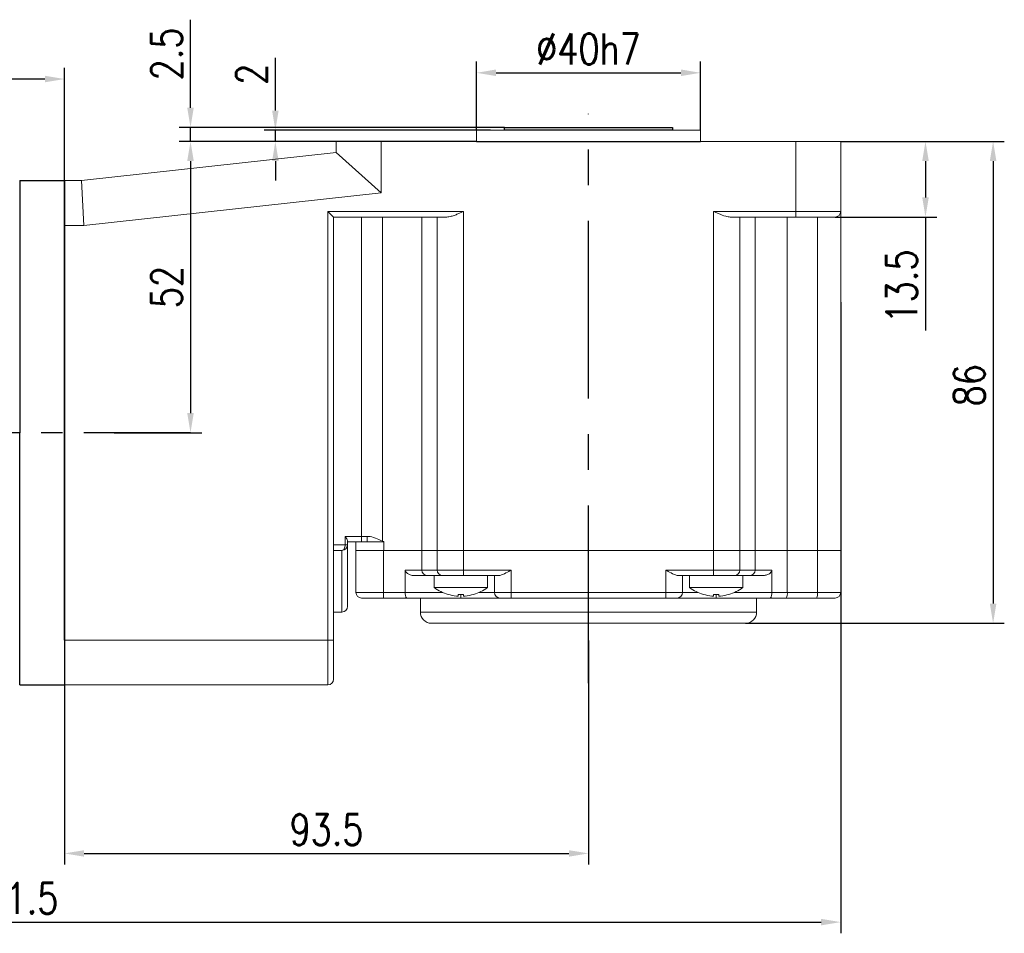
# Model space of a CAD drawing. Header units: inches. Extents: x 837 to 6223, y -2862 to 3098.
# Tile 131 of 139: x 5645 to 5820, y 1554 to 1717. Entities that reach past the tile are written whole.
import ezdxf

# ---------------------------------------------------------------- set-up
doc = ezdxf.new("R2010")
doc.units = ezdxf.units.IN
doc.header["$LTSCALE"] = 10
doc.header["$MEASUREMENT"] = 0
doc.linetypes.add('CENTER', pattern=[10.16, 6.35, -1.27, 1.27, -1.27])
for name, color, linetype in [('1轮廓实线层', 7, 'Continuous'), ('3中心线层', 1, 'CENTER'), ('6文字层', 3, 'Continuous'), ('7标注层', 4, 'Continuous')]:
    doc.layers.add(name, color=color, linetype=linetype)
doc.styles.add('PC_TEXTSTYLE', font='isocp.shx', dxfattribs={"width": 0.8, "bigfont": 'HZFS.SHX'})
doc.styles.add('TH_GBDIM', font='romans.shx', dxfattribs={"width": 0.8, "bigfont": 'gbcbig.shx'})
doc.dimstyles.new('TH_GBDIM', dxfattribs={"dimtxt": 3.5, "dimasz": 2.5, "dimexe": 2, "dimexo": 0, "dimgap": 1, "dimtad": 1, "dimdec": 4, "dimdsep": 46, "dimtxsty": 'TH_GBDIM', "dimcen": 0.09, "dimclrd": 4, "dimclre": 4, "dimclrt": 3, "dimadec": 0, "dimazin": 0, "dimtfac": 1, "dimtdec": 4, "dimtmove": 0, "dimatfit": 3, "dimfxl": 1, "dimtzin": 0, "dimarcsym": 0})

# ---------------------------------------------------------------- blocks, each defined once
blk = doc.blocks.new('*D66')
at = {"layer": '7标注层', "color": 4, "lineweight": -2, "transparency": 16777216}
for p, q in [((5746.24, 1606.25), (5746.24, 1566.22)), ((5652.74, 1598.3), (5652.74, 1566.22)), ((5656.24, 1568.22), (5742.74, 1568.22))]:
    blk.add_line(p, q, dxfattribs=at)
at = {"layer": '7标注层', "color": 4, "transparency": 16777216}
for points in [[(5656.24, 1568.8), (5656.24, 1567.64), (5652.74, 1568.22)], [(5742.74, 1568.8), (5742.74, 1567.64), (5746.24, 1568.22)]]:
    blk.add_solid(points, dxfattribs=at)
at = {"layer": 'Defpoints', "color": 0, "transparency": 16777216}
for p in [(5746.24, 1606.25), (5652.74, 1598.3), (5746.24, 1568.22)]:
    blk.add_point(p, dxfattribs=at)
at = {"layer": '7标注层', "color": 3, "transparency": 16777216, "insert": (5699.49, 1572.47), "char_height": 5.5, "attachment_point": 5, "style": 'TH_GBDIM'}
blk.add_mtext('93.5', dxfattribs=at)
blk = doc.blocks.new('*D78')
at = {"layer": '7标注层', "color": 4, "lineweight": -2, "transparency": 16777216}
for p, q in [((5791.24, 1695.3), (5820.44, 1695.3)), ((5818.44, 1691.8), (5818.44, 1612.8)), ((5774.24, 1609.3), (5820.44, 1609.3))]:
    blk.add_line(p, q, dxfattribs=at)
at = {"layer": '7标注层', "color": 4, "transparency": 16777216}
for points in [[(5817.85, 1691.8), (5819.02, 1691.8), (5818.44, 1695.3)], [(5817.85, 1612.8), (5819.02, 1612.8), (5818.44, 1609.3)]]:
    blk.add_solid(points, dxfattribs=at)
at = {"layer": 'Defpoints', "color": 0, "transparency": 16777216}
for p in [(5791.24, 1695.3), (5774.24, 1609.3), (5818.44, 1609.3)]:
    blk.add_point(p, dxfattribs=at)
at = {"layer": '7标注层', "color": 3, "transparency": 16777216, "insert": (5814.19, 1651.78), "char_height": 5.5, "attachment_point": 5, "rotation": 90, "style": 'TH_GBDIM'}
blk.add_mtext('86', dxfattribs=at)
blk = doc.blocks.new('*D79')
at = {"layer": '7标注层', "color": 4, "lineweight": -2, "transparency": 16777216}
for p, q in [((5792.39, 1695.3), (5808.37, 1695.3)), ((5806.37, 1691.8), (5806.37, 1685.3)), ((5790.24, 1681.8), (5808.37, 1681.8)), ((5806.37, 1681.8), (5806.37, 1661.52))]:
    blk.add_line(p, q, dxfattribs=at)
at = {"layer": '7标注层', "color": 4, "transparency": 16777216}
for points in [[(5805.79, 1691.8), (5806.96, 1691.8), (5806.37, 1695.3)], [(5805.79, 1685.3), (5806.96, 1685.3), (5806.37, 1681.8)]]:
    blk.add_solid(points, dxfattribs=at)
at = {"layer": 'Defpoints', "color": 0, "transparency": 16777216}
for p in [(5792.39, 1695.3), (5806.37, 1695.3), (5790.24, 1681.8)]:
    blk.add_point(p, dxfattribs=at)
at = {"layer": '7标注层', "color": 3, "transparency": 16777216, "insert": (5802.12, 1669.41), "char_height": 5.5, "attachment_point": 5, "rotation": 90, "style": 'TH_GBDIM'}
blk.add_mtext('13.5', dxfattribs=at)
blk = doc.blocks.new('*D67')
at = {"layer": '7标注层', "color": 4, "lineweight": -2, "transparency": 16777216}
for p, q in [((5701.24, 1695.3), (5673.22, 1695.3)), ((5675.22, 1691.8), (5675.22, 1646.8)), ((5661.57, 1643.3), (5677.22, 1643.3))]:
    blk.add_line(p, q, dxfattribs=at)
at = {"layer": '7标注层', "color": 4, "transparency": 16777216}
for points in [[(5674.64, 1691.8), (5675.8, 1691.8), (5675.22, 1695.3)], [(5674.64, 1646.8), (5675.8, 1646.8), (5675.22, 1643.3)]]:
    blk.add_solid(points, dxfattribs=at)
at = {"layer": 'Defpoints', "color": 0, "transparency": 16777216}
for p in [(5701.24, 1695.3), (5661.57, 1643.3), (5675.22, 1643.3)]:
    blk.add_point(p, dxfattribs=at)
at = {"layer": '7标注层', "color": 3, "transparency": 16777216, "insert": (5670.97, 1669.3), "char_height": 5.5, "attachment_point": 5, "rotation": 90, "style": 'TH_GBDIM'}
blk.add_mtext('52', dxfattribs=at)
blk = doc.blocks.new('*D74')
at = {"layer": '7标注层', "color": 4, "lineweight": -2, "transparency": 16777216}
for p, q in [((5690.36, 1700.8), (5690.36, 1710.24)), ((5728.75, 1697.3), (5688.36, 1697.3)), ((5690.36, 1695.3), (5690.36, 1697.3)), ((5716.05, 1695.3), (5688.36, 1695.3)), ((5690.36, 1691.8), (5690.36, 1688.3))]:
    blk.add_line(p, q, dxfattribs=at)
at = {"layer": '7标注层', "color": 4, "transparency": 16777216}
for points in [[(5689.78, 1700.8), (5690.95, 1700.8), (5690.36, 1697.3)], [(5689.78, 1691.8), (5690.95, 1691.8), (5690.36, 1695.3)]]:
    blk.add_solid(points, dxfattribs=at)
at = {"layer": 'Defpoints', "color": 0, "transparency": 16777216}
for p in [(5728.75, 1697.3), (5690.36, 1695.3), (5716.05, 1695.3)]:
    blk.add_point(p, dxfattribs=at)
at = {"layer": '7标注层', "color": 3, "transparency": 16777216, "insert": (5686.11, 1707.27), "char_height": 5.5, "attachment_point": 5, "rotation": 90, "style": 'TH_GBDIM'}
blk.add_mtext('2', dxfattribs=at)
blk = doc.blocks.new('*D75')
at = {"layer": '7标注层', "color": 4, "lineweight": -2, "transparency": 16777216}
for p, q in [((5726.24, 1697.3), (5726.24, 1709.54)), ((5766.24, 1697.3), (5766.24, 1709.54)), ((5729.74, 1707.54), (5762.74, 1707.54))]:
    blk.add_line(p, q, dxfattribs=at)
at = {"layer": '7标注层', "color": 4, "transparency": 16777216}
for points in [[(5729.74, 1708.13), (5729.74, 1706.96), (5726.24, 1707.54)], [(5762.74, 1708.13), (5762.74, 1706.96), (5766.24, 1707.54)]]:
    blk.add_solid(points, dxfattribs=at)
at = {"layer": 'Defpoints', "color": 0, "transparency": 16777216}
for p in [(5766.24, 1707.54), (5726.24, 1697.3), (5766.24, 1697.3)]:
    blk.add_point(p, dxfattribs=at)
at = {"layer": '7标注层', "color": 3, "transparency": 16777216, "insert": (5746.24, 1711.79), "char_height": 5.5, "attachment_point": 5, "style": 'TH_GBDIM'}
blk.add_mtext('%%C40h7', dxfattribs=at)
blk = doc.blocks.new('*D76')
at = {"layer": '7标注层', "color": 4, "lineweight": -2, "transparency": 16777216}
for p, q in [((5499.74, 1666.59), (5499.74, 1553.96)), ((5791.24, 1666.59), (5791.24, 1553.96)), ((5503.24, 1555.96), (5787.74, 1555.96))]:
    blk.add_line(p, q, dxfattribs=at)
at = {"layer": '7标注层', "color": 4, "transparency": 16777216}
for points in [[(5503.24, 1556.55), (5503.24, 1555.38), (5499.74, 1555.96)], [(5787.74, 1556.55), (5787.74, 1555.38), (5791.24, 1555.96)]]:
    blk.add_solid(points, dxfattribs=at)
at = {"layer": 'Defpoints', "color": 0, "transparency": 16777216}
for p in [(5499.74, 1666.59), (5791.24, 1666.59), (5791.24, 1555.96)]:
    blk.add_point(p, dxfattribs=at)
at = {"layer": '7标注层', "color": 3, "transparency": 16777216, "insert": (5643.16, 1560.21), "char_height": 5.5, "attachment_point": 5, "style": 'TH_GBDIM'}
blk.add_mtext('291.5', dxfattribs=at)
blk = doc.blocks.new('*D77')
at = {"layer": '7标注层', "color": 4, "lineweight": -2, "transparency": 16777216}
for p, q in [((5499.74, 1643.3), (5499.74, 1708.43)), ((5652.74, 1606.3), (5652.74, 1708.43)), ((5649.24, 1706.43), (5503.24, 1706.43))]:
    blk.add_line(p, q, dxfattribs=at)
at = {"layer": '7标注层', "color": 4, "transparency": 16777216}
for points in [[(5503.24, 1707.01), (5503.24, 1705.85), (5499.74, 1706.43)], [(5649.24, 1707.01), (5649.24, 1705.85), (5652.74, 1706.43)]]:
    blk.add_solid(points, dxfattribs=at)
at = {"layer": 'Defpoints', "color": 0, "transparency": 16777216}
for p in [(5499.74, 1706.43), (5499.74, 1643.3), (5652.74, 1606.3)]:
    blk.add_point(p, dxfattribs=at)
at = {"layer": '7标注层', "color": 3, "transparency": 16777216, "insert": (5576.24, 1710.68), "char_height": 5.5, "attachment_point": 5, "style": 'TH_GBDIM'}
blk.add_mtext('153', dxfattribs=at)
blk = doc.blocks.new('*D424')
at = {"layer": '7标注层', "color": 4, "lineweight": -2, "transparency": 16777216}
for p, q in [((5675.22, 1701.3), (5675.22, 1717.02)), ((5731.24, 1697.8), (5673.22, 1697.8)), ((5675.22, 1695.3), (5675.22, 1697.8)), ((5726.24, 1695.3), (5673.22, 1695.3)), ((5675.22, 1691.8), (5675.22, 1688.3))]:
    blk.add_line(p, q, dxfattribs=at)
at = {"layer": '7标注层', "color": 4, "transparency": 16777216}
for points in [[(5674.64, 1701.3), (5675.8, 1701.3), (5675.22, 1697.8)], [(5674.64, 1691.8), (5675.8, 1691.8), (5675.22, 1695.3)]]:
    blk.add_solid(points, dxfattribs=at)
at = {"layer": 'Defpoints', "color": 0, "transparency": 16777216}
for p in [(5731.24, 1697.8), (5675.22, 1695.3), (5726.24, 1695.3)]:
    blk.add_point(p, dxfattribs=at)
at = {"layer": '7标注层', "color": 3, "transparency": 16777216, "insert": (5670.97, 1710.91), "char_height": 5.5, "attachment_point": 5, "rotation": 90, "style": 'TH_GBDIM'}
blk.add_mtext('2.5', dxfattribs=at)

msp = doc.modelspace()

# ---------------------------------------------------------------- linework, layer by layer
at = {"color": 7, "linetype": 'Continuous', "lineweight": 15}
for p, q in [((5726.24078, 1697.30245), (5766.24078, 1697.30245)), ((5701.24078, 1693.30245), (5701.24078, 1695.30245)), ((5701.24078, 1695.30245), (5709.24078, 1695.30245)), ((5709.24078, 1695.30245), (5709.24078, 1686.13341)), ((5709.24078, 1695.30245), (5783.24078, 1695.30245)), ((5783.24078, 1682.80245), (5783.24078, 1695.30245)), ((5783.24078, 1695.30245), (5791.24078, 1695.30245)), ((5791.24078, 1695.30245), (5791.24078, 1682.80245)), ((5655.74078, 1688.30245), (5701.24078, 1693.30245)), ((5701.24078, 1693.30245), (5709.24078, 1686.13341)), ((5652.74078, 1688.30245), (5655.74078, 1688.30245)), ((5655.74078, 1688.30245), (5656.17902, 1680.30245)), ((5709.24078, 1686.13341), (5656.17902, 1680.30245)), ((5699.74078, 1682.80245), (5723.94923, 1682.80245)), ((5699.74078, 1606.30245), (5699.74078, 1682.80245)), ((5700.74078, 1681.80245), (5699.74078, 1682.80245)), ((5720.94923, 1681.80245), (5700.74078, 1681.80245)), ((5700.74078, 1681.80245), (5700.74078, 1606.30245)), ((5705.74078, 1681.80245), (5705.74078, 1624.80245)), ((5709.47123, 1681.80245), (5709.47123, 1623.93684)), ((5716.51892, 1681.80245), (5716.51892, 1622.30245)), ((5719.25077, 1622.30245), (5719.25077, 1681.80245)), ((5723.94923, 1682.80245), (5723.94923, 1622.30245)), ((5768.53232, 1682.80245), (5783.24078, 1682.80245)), ((5768.53232, 1622.30245), (5768.53232, 1682.80245)), ((5783.24078, 1681.80245), (5771.53232, 1681.80245)), ((5773.23079, 1681.80245), (5773.23079, 1622.30245)), ((5775.96264, 1681.80245), (5775.96264, 1622.30245)), ((5781.70797, 1681.80245), (5781.70797, 1622.30245)), ((5783.24078, 1682.80245), (5783.24078, 1681.80245)), ((5783.24078, 1682.80245), (5791.24078, 1682.80245)), ((5790.24078, 1681.80245), (5783.24078, 1681.80245)), ((5787.10902, 1622.30245), (5787.10902, 1681.80245)), ((5791.24078, 1682.80245), (5791.24078, 1622.30245)), ((5656.17902, 1680.30245), (5652.74078, 1680.30245)), ((5702.82411, 1624.80245), (5705.74078, 1624.80245)), ((5702.82411, 1623.30245), (5702.82411, 1624.80245)), ((5703.24078, 1623.94998), (5703.24078, 1623.30245)), ((5705.74078, 1623.80245), (5703.24078, 1623.80245)), ((5704.74078, 1623.80245), (5704.74078, 1622.30245)), ((5705.74078, 1624.80245), (5705.74078, 1623.80245)), ((5705.74078, 1624.80245), (5706.74078, 1624.80245)), ((5706.74078, 1623.80245), (5705.74078, 1623.80245)), ((5706.74078, 1624.80245), (5706.74078, 1623.80245)), ((5706.74078, 1623.80245), (5709.4046, 1623.80245)), ((5709.47123, 1623.93684), (5709.4046, 1623.80245)), ((5709.4046, 1623.80245), (5709.74078, 1623.80245)), ((5709.74078, 1623.90862), (5709.74078, 1622.30245)), ((5700.74078, 1623.30245), (5702.82411, 1623.30245)), ((5702.24078, 1622.30245), (5700.74078, 1622.30245)), ((5702.24078, 1611.30245), (5702.24078, 1622.30245)), ((5702.82411, 1623.30245), (5703.24078, 1623.30245)), ((5703.24078, 1623.30245), (5703.24078, 1612.30245)), ((5704.74078, 1614.80245), (5704.74078, 1622.30245)), ((5704.74078, 1622.30245), (5709.63296, 1622.30245)), ((5709.63296, 1622.30245), (5709.63296, 1614.80245)), ((5709.63296, 1622.30245), (5716.51892, 1622.30245)), ((5716.51892, 1622.30245), (5709.74078, 1622.30245)), ((5716.51892, 1622.30245), (5716.51892, 1618.80245)), ((5719.25077, 1622.30245), (5716.51892, 1622.30245)), ((5719.25077, 1622.30245), (5716.51892, 1622.30245)), ((5719.25077, 1618.80245), (5719.25077, 1622.30245)), ((5719.25077, 1622.30245), (5723.94923, 1622.30245)), ((5719.25077, 1622.30245), (5723.94923, 1622.30245)), ((5723.94923, 1622.30245), (5723.94923, 1618.80245)), ((5768.53232, 1622.30245), (5723.94923, 1622.30245)), ((5723.94923, 1622.30245), (5768.53232, 1622.30245)), ((5768.53232, 1618.80245), (5768.53232, 1622.30245)), ((5768.53232, 1622.30245), (5773.23079, 1622.30245)), ((5768.53232, 1622.30245), (5773.23079, 1622.30245)), ((5773.23079, 1622.30245), (5773.23079, 1618.80245)), ((5775.96264, 1622.30245), (5773.23079, 1622.30245)), ((5775.96264, 1622.30245), (5773.23079, 1622.30245)), ((5775.96264, 1622.30245), (5775.96264, 1618.80245)), ((5775.96264, 1622.30245), (5781.70797, 1622.30245)), ((5781.70797, 1622.30245), (5775.96264, 1622.30245)), ((5781.70797, 1622.30245), (5781.70797, 1614.80245)), ((5787.10902, 1622.30245), (5781.70797, 1622.30245)), ((5787.10902, 1622.30245), (5781.70797, 1622.30245)), ((5787.10902, 1614.80245), (5787.10902, 1622.30245)), ((5787.10902, 1622.30245), (5791.24078, 1622.30245)), ((5787.10902, 1622.30245), (5791.24078, 1622.30245)), ((5791.24078, 1622.30245), (5791.24078, 1614.80245)), ((5713.53522, 1618.80245), (5716.51892, 1618.80245)), ((5713.53522, 1614.80245), (5713.53522, 1618.80245)), ((5716.51892, 1618.80245), (5719.25077, 1618.80245)), ((5719.25077, 1618.80245), (5723.94923, 1618.80245)), ((5723.94923, 1617.80245), (5723.94923, 1618.80245)), ((5723.94923, 1618.80245), (5732.45425, 1618.80245)), ((5732.45425, 1618.80245), (5732.45425, 1614.80245)), ((5760.02731, 1614.80245), (5760.02731, 1618.80245)), ((5760.02731, 1618.80245), (5768.53232, 1618.80245)), ((5768.53232, 1617.80245), (5768.53232, 1618.80245)), ((5768.53232, 1618.80245), (5773.23079, 1618.80245)), ((5773.23079, 1618.80245), (5775.96264, 1618.80245)), ((5775.96264, 1618.80245), (5778.94633, 1618.80245)), ((5778.94633, 1618.80245), (5778.94633, 1614.80245)), ((5717.45861, 1617.80245), (5715.17351, 1617.80245)), ((5718.91209, 1617.80245), (5717.45861, 1617.80245)), ((5718.91209, 1617.80245), (5719.08146, 1617.80245)), ((5720.19046, 1617.80245), (5719.08146, 1617.80245)), ((5723.94923, 1617.80245), (5720.19046, 1617.80245)), ((5730.21818, 1617.80245), (5723.94923, 1617.80245)), ((5729.45425, 1614.80245), (5729.45425, 1617.80245)), ((5768.53232, 1617.80245), (5762.26337, 1617.80245)), ((5763.02731, 1617.80245), (5763.02731, 1614.80245)), ((5772.29109, 1617.80245), (5768.53232, 1617.80245)), ((5773.4001, 1617.80245), (5772.29109, 1617.80245)), ((5773.4001, 1617.80245), (5773.56946, 1617.80245)), ((5775.02294, 1617.80245), (5773.56946, 1617.80245)), ((5777.30804, 1617.80245), (5775.02294, 1617.80245)), ((5704.74078, 1614.80245), (5709.63296, 1614.80245)), ((5709.63296, 1614.80245), (5713.53522, 1614.80245)), ((5713.53522, 1614.80245), (5720.18164, 1614.80245)), ((5718.70425, 1615.66525), (5728.20425, 1615.66525)), ((5726.72686, 1614.80245), (5729.45425, 1614.80245)), ((5729.45425, 1614.80245), (5732.45425, 1614.80245)), ((5732.45425, 1614.80245), (5732.45425, 1613.80245)), ((5732.45425, 1614.80245), (5760.02731, 1614.80245)), ((5760.02731, 1614.80245), (5763.02731, 1614.80245)), ((5760.02731, 1614.80245), (5760.02731, 1613.80245)), ((5763.02731, 1614.80245), (5765.75469, 1614.80245)), ((5764.27731, 1615.66525), (5773.77731, 1615.66525)), ((5772.29992, 1614.80245), (5778.94633, 1614.80245)), ((5778.94633, 1614.80245), (5781.70797, 1614.80245)), ((5781.70797, 1614.80245), (5787.10902, 1614.80245)), ((5787.10902, 1614.80245), (5791.24078, 1614.80245)), ((5709.65452, 1613.80245), (5705.74078, 1613.80245)), ((5713.81969, 1613.80245), (5709.65452, 1613.80245)), ((5723.45425, 1613.80245), (5713.81969, 1613.80245)), ((5721.19266, 1614.42878), (5721.20038, 1614.44216)), ((5722.96425, 1614.15664), (5722.96425, 1614.44216)), ((5723.45425, 1614.42878), (5723.45425, 1613.80245)), ((5730.45425, 1613.80245), (5723.45425, 1613.80245)), ((5723.94425, 1614.44216), (5723.94425, 1614.15664)), ((5725.70812, 1614.44216), (5725.71584, 1614.42878)), ((5732.45425, 1613.80245), (5730.45425, 1613.80245)), ((5760.02731, 1613.80245), (5732.45425, 1613.80245)), ((5762.02731, 1613.80245), (5760.02731, 1613.80245)), ((5769.02731, 1613.80245), (5762.02731, 1613.80245)), ((5766.76571, 1614.42878), (5766.77344, 1614.44216)), ((5768.53731, 1614.15664), (5768.53731, 1614.44216)), ((5769.02731, 1614.42878), (5769.02731, 1613.80245)), ((5778.66187, 1613.80245), (5769.02731, 1613.80245)), ((5769.51731, 1614.44216), (5769.51731, 1614.15664)), ((5771.28117, 1614.44216), (5771.2889, 1614.42878)), ((5781.53432, 1613.80245), (5778.66187, 1613.80245)), ((5786.93537, 1613.80245), (5781.53432, 1613.80245)), ((5790.24078, 1613.80245), (5786.93537, 1613.80245)), ((5700.74078, 1611.30245), (5702.24078, 1611.30245)), ((5716.24078, 1611.30245), (5776.24078, 1611.30245)), ((5774.24078, 1609.30245), (5718.24078, 1609.30245)), ((5652.74078, 1606.30245), (5699.74078, 1606.30245)), ((5699.74078, 1598.30245), (5699.74078, 1606.30245)), ((5700.74078, 1606.30245), (5699.74078, 1606.30245)), ((5700.74078, 1606.30245), (5700.74078, 1599.30245)), ((5699.74078, 1598.30245), (5652.74078, 1598.30245))]:
    msp.add_line(p, q, dxfattribs=at)
for p, q in [((5644.74078, 1688.30245), (5652.74078, 1688.30245)), ((5644.74078, 1688.30245), (5644.74078, 1688.29945)), ((5644.74078, 1688.30245), (5644.74078, 1643.30245)), ((5644.74078, 1598.30245), (5644.74078, 1643.30245)), ((5644.74078, 1598.30245), (5644.74078, 1598.30544)), ((5644.74078, 1598.30245), (5652.74078, 1598.30245)), ((5644.74078, 1598.30245), (5652.74078, 1598.30245))]:
    msp.add_line(p, q)
at = {"color": 7, "linetype": 'Continuous', "lineweight": 15, "flags": 128}
msp.add_lwpolyline([(5702.82411, 1623.30245), (5702.8129, 1623.10736), (5702.77971, 1622.91976), (5702.7258, 1622.74688), (5702.65326, 1622.59534), (5702.56486, 1622.47098), (5702.46401, 1622.37857), (5702.35458, 1622.32166), (5702.24078, 1622.30245)], dxfattribs=at)
at = {"color": 7, "linetype": 'Continuous', "lineweight": 15}
for centre, radius, start, end in [((5790.24078, 1682.80245), 1, 270, 0), ((5702.24078, 1623.30245), 1, 270, 0), ((5717.48973, 1618.7732), 0.97125, 178.2745646, 268.1637932), ((5720.22159, 1618.7732), 0.97125, 178.2745646, 268.1637932), ((5772.25997, 1618.7732), 0.97125, 271.8362068, 1.7254354), ((5774.99182, 1618.7732), 0.97125, 271.8362068, 1.7254354), ((5705.74078, 1614.80245), 1, 180, 270), ((5721.24241, 1614.55256), 11.61215, 178.7669472, 183.7037463), ((5723.45425, 1622.10245), 8, 233.5764264, 253.5786384), ((5723.45425, 1622.10245), 8, 286.4213616, 306.4235736), ((5730.45425, 1614.80245), 1, 180, 270), ((5762.02731, 1614.80245), 1, 270, 0), ((5769.02731, 1622.10245), 8, 233.5764264, 253.5786384), ((5769.02731, 1622.10245), 8, 286.4213616, 306.4235736), ((5780.13804, 1614.55999), 1.58854, 331.5183868, 8.7794609), ((5785.53909, 1614.55999), 1.58854, 331.5183868, 8.7794609), ((5790.24078, 1614.80245), 1, 270, 0), ((5723.45425, 1622.10245), 7.98498, 253.6046715, 264.3221101), ((5723.45425, 1623.40558), 8.9768, 266.8709455, 273.1290545), ((5723.45425, 1622.10245), 7.98498, 275.6778899, 286.3953285), ((5769.02731, 1622.10245), 7.98498, 253.6046715, 264.3221101), ((5769.02731, 1623.40558), 8.9768, 266.8709455, 273.1290545), ((5769.02731, 1622.10245), 7.98498, 275.6778899, 286.3953285), ((5702.24078, 1612.30245), 1, 270, 0), ((5718.24078, 1611.30245), 2, 180, 270), ((5774.24078, 1611.30245), 2, 270, 0), ((5699.74078, 1599.30245), 1, 270, 0)]:
    msp.add_arc(centre, radius, start, end, dxfattribs=at)
for points in [[(5726.24078, 1697.30245), (5726.24078, 1695.30245)], [(5766.24078, 1695.30245), (5766.24078, 1697.30245)], [(5718.70425, 1617.80245), (5718.70425, 1615.66525)], [(5728.20425, 1615.66525), (5728.20425, 1617.80245)], [(5764.27731, 1617.80245), (5764.27731, 1615.66525)], [(5773.77731, 1615.66525), (5773.77731, 1617.80245)], [(5716.24078, 1613.80245), (5716.24078, 1611.30245)], [(5776.24078, 1611.30245), (5776.24078, 1613.80245)]]:
    msp.add_open_spline(points, degree=1, dxfattribs=at)
for points, knots in [([(5723.94923, 1682.80245), (5723.94493, 1682.80052), (5723.80417, 1682.73757), (5723.52607, 1682.61324), (5723.13791, 1682.44335), (5722.77196, 1682.28975), (5722.42742, 1682.15378), (5722.08257, 1682.02975), (5721.71811, 1681.91813), (5721.33464, 1681.82548), (5721.0786, 1681.81018), (5720.94923, 1681.80245)], [0, 0, 0, 0, 0.0041700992, 0.1364004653, 0.2693949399, 0.3811264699, 0.4934125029, 0.6076881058, 0.7228179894, 0.8599489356, 1, 1, 1, 1]), ([(5771.53232, 1681.80245), (5771.27167, 1681.83295), (5770.5851, 1681.91331), (5769.5569, 1682.34904), (5768.81443, 1682.67627), (5768.53663, 1682.80052), (5768.53232, 1682.80245)], [0, 0, 0, 0, 0.277157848, 0.730058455, 0.995818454, 1, 1, 1, 1]), ([(5702.82411, 1624.80245), (5702.82527, 1624.80089), (5702.87419, 1624.73485), (5703.01804, 1624.52604), (5703.19512, 1624.21312), (5703.22727, 1624.02782), (5703.24078, 1623.94998)], [0, 0, 0, 0, 0.004957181, 0.210261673, 0.668255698, 1, 1, 1, 1]), ([(5706.74078, 1624.80245), (5706.80239, 1624.80111), (5707.30594, 1624.79015), (5708.25074, 1624.52776), (5709.05957, 1624.13615), (5709.47123, 1623.93684)], [0, 0, 0, 0, 0.064072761, 0.523657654, 1, 1, 1, 1]), ([(5709.47123, 1623.93684), (5709.49, 1623.9266), (5709.53266, 1623.90332), (5709.58719, 1623.88195), (5709.65173, 1623.87606), (5709.69605, 1623.8886), (5709.7304, 1623.90372), (5709.73887, 1623.90772), (5709.74078, 1623.90862)], [0, 0, 0, 0, 0.224847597, 0.511034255, 0.60474783, 0.90162901, 0.977878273, 1, 1, 1, 1]), ([(5715.17351, 1617.80245), (5714.91238, 1617.82763), (5714.46928, 1617.87035), (5713.96992, 1618.12329), (5713.69736, 1618.36994), (5713.55941, 1618.58906), (5713.54283, 1618.73532), (5713.53522, 1618.80245)], [0, 0, 0, 0, 0.375456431, 0.637101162, 0.789766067, 0.903517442, 1, 1, 1, 1]), ([(5732.45425, 1618.80245), (5732.45109, 1618.80062), (5732.39389, 1618.7676), (5731.99242, 1618.53572), (5731.3524, 1618.17536), (5730.65295, 1617.85423), (5730.33714, 1617.81661), (5730.21818, 1617.80245)], [0, 0, 0, 0, 0.004008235, 0.072495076, 0.508977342, 0.815042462, 1, 1, 1, 1]), ([(5762.26337, 1617.80245), (5762.14441, 1617.81661), (5761.8286, 1617.85423), (5761.12915, 1618.17536), (5760.48913, 1618.53572), (5760.08766, 1618.7676), (5760.03047, 1618.80062), (5760.02731, 1618.80245)], [0, 0, 0, 0, 0.184957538, 0.491022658, 0.927504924, 0.995991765, 1, 1, 1, 1]), ([(5778.94633, 1618.80245), (5778.93914, 1618.73721), (5778.92299, 1618.59088), (5778.77489, 1618.35402), (5778.45595, 1618.08206), (5777.94326, 1617.8543), (5777.52063, 1617.8198), (5777.30804, 1617.80245)], [0, 0, 0, 0, 0.093757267, 0.210304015, 0.391081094, 0.693703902, 1, 1, 1, 1]), ([(5713.81969, 1613.80245), (5713.8189, 1613.80245), (5713.79523, 1613.8027), (5713.74057, 1613.82923), (5713.66124, 1613.95576), (5713.59189, 1614.18357), (5713.54446, 1614.47514), (5713.5383, 1614.69332), (5713.53522, 1614.80245)], [0, 0, 0, 0, 0.005543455, 0.167838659, 0.383691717, 0.591587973, 0.79572705, 1, 1, 1, 1]), ([(5778.94633, 1614.80245), (5778.94325, 1614.69332), (5778.93709, 1614.47514), (5778.88966, 1614.18357), (5778.82032, 1613.95576), (5778.74099, 1613.82923), (5778.68633, 1613.8027), (5778.66265, 1613.80245), (5778.66187, 1613.80245)], [0, 0, 0, 0, 0.2042729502, 0.4084120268, 0.6163082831, 0.8321613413, 0.9944565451, 1, 1, 1, 1]), ([(5722.66425, 1614.15664), (5722.69778, 1614.15364), (5722.76484, 1614.14762), (5722.85452, 1614.14381), (5722.92224, 1614.14457), (5722.95886, 1614.14931), (5722.96269, 1614.15451), (5722.96425, 1614.15664)], [0, 0, 0, 0, 0.213878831, 0.427809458, 0.640593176, 0.852880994, 1, 1, 1, 1]), ([(5723.94425, 1614.15664), (5723.94752, 1614.15364), (5723.95406, 1614.14762), (5724.00532, 1614.14381), (5724.08073, 1614.14457), (5724.16511, 1614.14931), (5724.22126, 1614.15451), (5724.24425, 1614.15664)], [0, 0, 0, 0, 0.213878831, 0.427809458, 0.640593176, 0.852880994, 1, 1, 1, 1]), ([(5768.23731, 1614.15664), (5768.27083, 1614.15364), (5768.3379, 1614.14762), (5768.42758, 1614.14381), (5768.49529, 1614.14457), (5768.53192, 1614.14931), (5768.53574, 1614.15451), (5768.53731, 1614.15664)], [0, 0, 0, 0, 0.213878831, 0.427809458, 0.640593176, 0.852880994, 1, 1, 1, 1]), ([(5769.51731, 1614.15664), (5769.52058, 1614.15364), (5769.52712, 1614.14762), (5769.57838, 1614.14381), (5769.65379, 1614.14457), (5769.73816, 1614.14931), (5769.79432, 1614.15451), (5769.81731, 1614.15664)], [0, 0, 0, 0, 0.213878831, 0.427809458, 0.640593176, 0.852880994, 1, 1, 1, 1])]:
    msp.add_open_spline(points, degree=3, knots=knots, dxfattribs=at)
at = {"layer": '1轮廓实线层'}
for p, q in [((5731.24078, 1697.30245), (5731.24078, 1697.80245)), ((5731.24078, 1697.80245), (5761.24078, 1697.80245)), ((5761.24078, 1697.30245), (5731.24078, 1697.30245)), ((5761.24078, 1697.80245), (5761.24078, 1697.30245)), ((5726.24078, 1695.30245), (5766.24078, 1695.30245)), ((5652.74078, 1688.30245), (5652.74078, 1598.30245))]:
    msp.add_line(p, q, dxfattribs=at)
at = {"layer": '3中心线层', "ltscale": 0.5}
msp.add_line((5746.24078, 1598.58369), (5746.24078, 1700.24245), dxfattribs=at)
at = {"layer": '3中心线层', "ltscale": 0.3}
msp.add_line((5675.21895, 1643.30244), (5597.28851, 1643.25702), dxfattribs=at)

# ---------------------------------------------------------------- texts
at = {"layer": '6文字层', "color": 7, "insert": (5630.50534, 1575.37134), "char_height": 5, "width": 18.2326587, "attachment_point": 1, "style": 'PC_TEXTSTYLE'}
msp.add_mtext('{\\C3;黑红白}', dxfattribs=at)

# ---------------------------------------------------------------- dimensions: what is measured, and where the dimension line sits
at = {"layer": '7标注层'}
for base, p1, p2, angle, override, picture, middle in [((5675.21895, 1695.30245), (5731.24078, 1697.80245), (5726.24078, 1695.30245), 90, {"dimtxt": 5.5, "dimasz": 3.5, "dimgap": 1.5, "dimdec": 1, "dimadec": 1}, '*D424', (5675.21895, 1710.91197)), ((5499.74078, 1706.43107), (5652.74078, 1606.30245), (5499.74078, 1643.30245), 180, {"dimtxt": 5.5, "dimasz": 3.5, "dimgap": 1.5, "dimtad": 1, "dimjust": 0, "dimdec": 1, "dimlfac": 1, "dimse1": 0, "dimse2": 0, "dimsd1": 0, "dimsd2": 0, "dimadec": 1}, '*D77', (5576.24078, 1706.43107)), ((5690.36186, 1695.30245), (5728.75395, 1697.30245), (5716.04993, 1695.30245), 90, {"dimtxt": 5.5, "dimasz": 3.5, "dimgap": 1.5, "dimdec": 1, "dimadec": 1}, '*D74', (5690.36186, 1707.27123)), ((5818.43724, 1609.30245), (5791.24078, 1695.30245), (5774.24078, 1609.30245), 90, {"dimtxt": 5.5, "dimasz": 3.5, "dimgap": 1.5, "dimdec": 1, "dimadec": 1}, '*D78', (5818.43724, 1651.78174)), ((5806.37462, 1695.30245), (5790.24078, 1681.80245), (5792.38552, 1695.30245), 90, {"dimtxt": 5.5, "dimasz": 3.5, "dimgap": 1.5, "dimdec": 1, "dimadec": 1}, '*D79', (5806.37462, 1669.41197))]:
    dim = msp.add_linear_dim(base=base, p1=p1, p2=p2, angle=angle, dimstyle='TH_GBDIM', override=override, dxfattribs=at)
    dim.commit()
    dim.dimension.update_dxf_attribs({"geometry": picture, "text_midpoint": middle, "dimtype": 160})
dim = msp.add_linear_dim(base=(5766.24078, 1707.54397), p1=(5726.24078, 1697.30245), p2=(5766.24078, 1697.30245), text='%%C<>h7', dimstyle='TH_GBDIM', override={"dimtxt": 5.5, "dimasz": 3.5, "dimgap": 1.5, "dimdec": 1, "dimadec": 1}, dxfattribs=at)
dim.commit()
dim.dimension.update_dxf_attribs({"geometry": '*D75', "text_midpoint": (5746.24078, 1707.54397), "dimtype": 160})
dim = msp.add_linear_dim(base=(5675.21895, 1643.30244), p1=(5701.24078, 1695.30245), p2=(5661.56844, 1643.30244), angle=90, dimstyle='TH_GBDIM', override={"dimtxt": 5.5, "dimasz": 3.5, "dimgap": 1.5, "dimdec": 1, "dimadec": 1}, dxfattribs=at)
dim.commit()
dim.dimension.update_dxf_attribs({"geometry": '*D67', "text_midpoint": (5670.96895, 1669.30244)})
for base, p1, p2, override, picture, middle in [((5791.24078, 1555.96316), (5499.74078, 1666.589), (5791.24078, 1666.589), {"dimtxt": 5.5, "dimasz": 3.5, "dimgap": 1.5, "dimtad": 1, "dimjust": 0, "dimdec": 1, "dimlfac": 1, "dimse1": 0, "dimse2": 0, "dimsd1": 0, "dimsd2": 0, "dimadec": 1}, '*D76', (5643.15983, 1555.96316)), ((5746.24078, 1568.21953), (5652.74078, 1598.30245), (5746.24078, 1606.25361), {"dimtxt": 5.5, "dimasz": 3.5, "dimgap": 1.5, "dimdec": 1, "dimadec": 1}, '*D66', (5699.49078, 1568.21953))]:
    dim = msp.add_linear_dim(base=base, p1=p1, p2=p2, dimstyle='TH_GBDIM', override=override, dxfattribs=at)
    dim.commit()
    dim.dimension.update_dxf_attribs({"geometry": picture, "text_midpoint": middle, "dimtype": 160})

doc.saveas('drawing.dxf')
